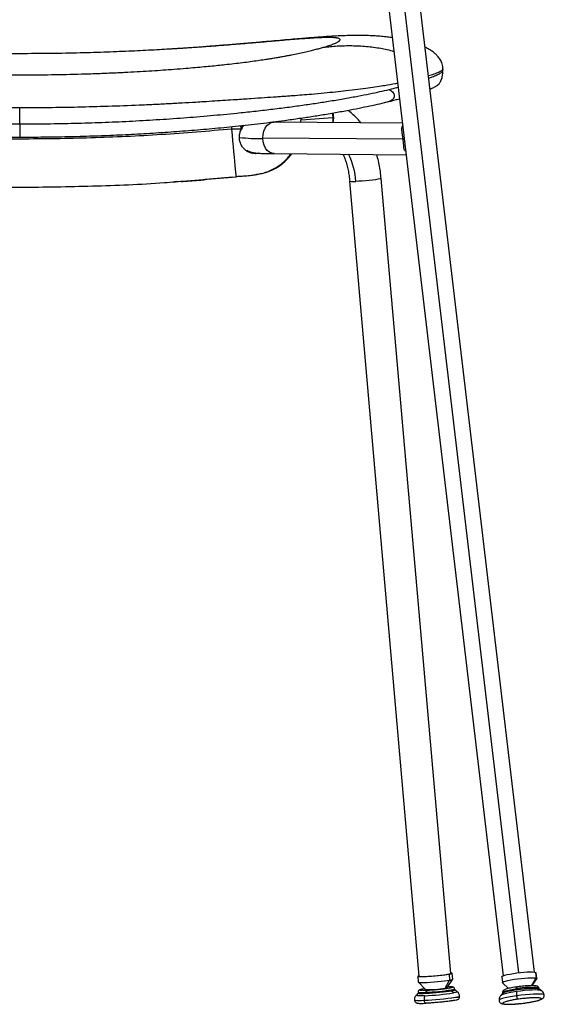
# Model space of a CAD drawing. Header units: millimetres. Extents: x 33 to 395, y 121 to 201.
# Tile 10 of 16: x 285 to 312, y 121 to 171. Entities that reach past the tile are written whole.
import ezdxf

# ---------------------------------------------------------------- set-up
doc = ezdxf.new("R2010")
doc.units = ezdxf.units.MM

msp = doc.modelspace()

# ---------------------------------------------------------------- linework, layer by layer
at = {"color": 7, "linetype": 'Continuous', "lineweight": 25}
for p, q in [((303.017, 177.084), (309.442, 122.719)), ((311.031, 122.907), (304.606, 177.271)), ((306.394, 168.658), (306.393, 168.656)), ((306.398, 168.578), (306.398, 168.669)), ((306.397, 168.577), (306.397, 168.578)), ((304.103, 167.114), (304.193, 167.138)), ((284.972, 165.876), (284.972, 166.686)), ((299.208, 165.96), (299.213, 166.154)), ((284.968, 165.876), (284.972, 165.876)), ((296.174, 165.587), (296.184, 165.615)), ((304.337, 165.916), (297.879, 165.971)), ((297.271, 165.171), (304.378, 165.111)), ((297.843, 164.371), (304.526, 164.314)), ((293.412, 162.989), (295.936, 163.186)), ((295.765, 163.173), (294.364, 163.051)), ((306.792, 122.838), (303.269, 163.113)), ((293.153, 162.96), (292.799, 162.941)), ((305.198, 122.699), (301.675, 162.973)), ((306.709, 122.8), (306.735, 122.502)), ((306.893, 122.546), (306.867, 122.845)), ((311.089, 122.893), (311.124, 122.598)), ((311.089, 122.893), (311.111, 122.874)), ((311.146, 122.578), (311.111, 122.874)), ((305.123, 122.692), (305.149, 122.394)), ((305.151, 122.391), (305.509, 122.023)), ((306.505, 122.092), (306.735, 122.502)), ((306.603, 122.119), (306.892, 122.544)), ((309.373, 122.669), (309.408, 122.373)), ((309.413, 122.363), (309.712, 122.077)), ((310.919, 122.22), (311.143, 122.568)), ((305.147, 121.845), (305.035, 121.727)), ((305.143, 121.892), (305.147, 121.843)), ((305.476, 122.057), (305.383, 122.043)), ((306.819, 122.006), (306.824, 121.957)), ((306.824, 121.957), (306.935, 121.851)), ((306.99, 122.004), (306.986, 122.054)), ((307.121, 121.909), (306.99, 122.006)), ((309.429, 121.84), (309.319, 121.719)), ((309.416, 121.874), (309.421, 121.832)), ((311.231, 122.111), (311.237, 122.062)), ((311.237, 122.062), (311.37, 121.971)), ((311.249, 122.056), (311.237, 122.062)), ((311.384, 121.963), (311.249, 122.056)), ((311.259, 122.049), (311.254, 122.091)), ((311.494, 121.763), (311.494, 121.763)), ((311.522, 121.738), (311.522, 121.738)), ((304.952, 121.49), (304.952, 121.49)), ((307.036, 121.632), (307.036, 121.632)), ((307.244, 121.69), (307.244, 121.691)), ((309.238, 121.468), (309.238, 121.468)), ((310.62, 121.35), (310.672, 121.358))]:
    msp.add_line(p, q, dxfattribs=at)
at = {"color": 8, "linetype": 'Continuous', "lineweight": 25}
for p, q in [((310.241, 122.876), (303.812, 177.273)), ((303.671, 167.619), (304.122, 167.735)), ((300.824, 166.185), (299.211, 166.066)), ((295.708, 165.61), (295.711, 165.723)), ((296.216, 165.678), (296.304, 165.785)), ((310.894, 122.219), (311.124, 122.598)), ((311.384, 121.963), (311.37, 121.971))]:
    msp.add_line(p, q, dxfattribs=at)
at = {"color": 8, "linetype": 'Continuous', "lineweight": 25, "flags": 128}
for points in [[(300.792, 166.408), (300.807, 166.344), (300.824, 166.185)], [(300.824, 166.185), (300.816, 166.032), (300.801, 165.946)], [(295.936, 163.186), (295.935, 163.195), (295.93, 163.24), (295.923, 163.32), (295.912, 163.435), (295.898, 163.583), (295.881, 163.762), (295.862, 163.969), (295.84, 164.201), (295.816, 164.455), (295.791, 164.727), (295.764, 165.013), (295.736, 165.309), (295.708, 165.61)], [(296.312, 165.794), (296.239, 165.709), (296.218, 165.681)], [(297.271, 165.171), (297.286, 165.347), (297.328, 165.514), (297.396, 165.664), (297.486, 165.79), (297.593, 165.886), (297.713, 165.948), (297.84, 165.971), (297.856, 165.971)], [(297.843, 164.371), (297.732, 164.387), (297.611, 164.441), (297.501, 164.53), (297.408, 164.651), (297.337, 164.797), (297.291, 164.961), (297.272, 165.136)], [(305.479, 121.709), (305.323, 121.703), (305.197, 121.702), (305.104, 121.705), (305.049, 121.713), (305.033, 121.724), (305.035, 121.727)], [(307.12, 121.909), (307.124, 121.903), (307.099, 121.889), (307.035, 121.871), (306.935, 121.851)], [(310.123, 121.92), (309.929, 121.889), (309.752, 121.857), (309.597, 121.822), (309.472, 121.788), (309.381, 121.756), (309.327, 121.726), (309.319, 121.719)], [(309.416, 121.874), (309.43, 121.896), (309.477, 121.922), (309.558, 121.951), (309.668, 121.981), (309.804, 122.011), (309.961, 122.04), (310.132, 122.067)], [(311.231, 122.111), (311.253, 122.093), (311.254, 122.091)], [(311.522, 121.738), (311.522, 121.74), (311.494, 121.763)], [(310.127, 121.708), (309.915, 121.674), (309.72, 121.638), (309.551, 121.601), (309.414, 121.564), (309.313, 121.528), (309.254, 121.495), (309.238, 121.468)], [(310.127, 121.708), (309.915, 121.675), (309.72, 121.639), (309.551, 121.601), (309.414, 121.564), (309.313, 121.528), (309.254, 121.495), (309.238, 121.468)]]:
    msp.add_lwpolyline(points, dxfattribs=at)
at = {"color": 7, "linetype": 'Continuous', "lineweight": 25, "flags": 128}
for points in [[(303.269, 163.113), (303.25, 163.1), (303.193, 163.085), (303.1, 163.068), (302.977, 163.05), (302.829, 163.031), (302.663, 163.013), (302.488, 162.996), (302.312, 162.981), (302.144, 162.97), (301.991, 162.962)], [(305.196, 122.72), (305.192, 122.719), (305.139, 122.704), (305.123, 122.692), (305.146, 122.682), (305.205, 122.677), (305.299, 122.676), (305.423, 122.678), (305.572, 122.685), (305.74, 122.695), (305.919, 122.709), (306.101, 122.725), (306.279, 122.743), (306.444, 122.762), (306.589, 122.781), (306.709, 122.8)], [(305.198, 122.699), (305.219, 122.69), (305.279, 122.685), (305.374, 122.684), (305.501, 122.687), (305.653, 122.695), (305.822, 122.706), (305.999, 122.72), (306.176, 122.737), (306.344, 122.755), (306.495, 122.774), (306.621, 122.793), (306.715, 122.81), (306.773, 122.826), (306.792, 122.838)], [(306.709, 122.8), (306.797, 122.818), (306.851, 122.833), (306.866, 122.845), (306.844, 122.854), (306.79, 122.86)], [(309.373, 122.669), (309.373, 122.669), (309.389, 122.692), (309.443, 122.72), (309.532, 122.749), (309.651, 122.779), (309.797, 122.809), (309.962, 122.838), (310.139, 122.863), (310.321, 122.885), (310.499, 122.901), (310.666, 122.912), (310.814, 122.917), (310.938, 122.915), (311.031, 122.907), (311.089, 122.893)], [(305.149, 122.394), (305.149, 122.393), (305.172, 122.384), (305.231, 122.379), (305.325, 122.377), (305.449, 122.38), (305.598, 122.387), (305.766, 122.397), (305.945, 122.41), (306.127, 122.427), (306.305, 122.445), (306.47, 122.464), (306.615, 122.483), (306.735, 122.502)], [(309.413, 122.363), (309.408, 122.373), (309.424, 122.397), (309.478, 122.424), (309.567, 122.453), (309.686, 122.484), (309.832, 122.514), (309.997, 122.542), (310.174, 122.568), (310.356, 122.589), (310.534, 122.605), (310.701, 122.616), (310.849, 122.621), (310.973, 122.619), (311.066, 122.611), (311.124, 122.598)], [(311.124, 122.598), (311.146, 122.578), (311.143, 122.568)], [(306.824, 121.957), (306.706, 121.938), (306.564, 121.919), (306.403, 121.9), (306.229, 121.882), (306.049, 121.865), (305.869, 121.851), (305.698, 121.839), (305.54, 121.831), (305.403, 121.826), (305.292, 121.825), (305.21, 121.828), (305.161, 121.834), (305.147, 121.843)], [(305.147, 121.843), (305.161, 121.834), (305.21, 121.828), (305.292, 121.825), (305.403, 121.826), (305.54, 121.831), (305.698, 121.839), (305.869, 121.851), (306.049, 121.865), (306.229, 121.882), (306.403, 121.9), (306.564, 121.919), (306.706, 121.938), (306.824, 121.957)], [(311.237, 122.062), (311.18, 122.076), (311.091, 122.085), (310.973, 122.087), (310.831, 122.084), (310.67, 122.075), (310.496, 122.06), (310.316, 122.041), (310.138, 122.017), (309.967, 121.991), (309.81, 121.962), (309.674, 121.932), (309.564, 121.902), (309.483, 121.873), (309.435, 121.846), (309.429, 121.84)], [(309.429, 121.84), (309.435, 121.846), (309.483, 121.873), (309.564, 121.902), (309.674, 121.932), (309.81, 121.962), (309.967, 121.991), (310.138, 122.017), (310.316, 122.041), (310.496, 122.06), (310.67, 122.075), (310.831, 122.084), (310.973, 122.087), (311.091, 122.085), (311.18, 122.076), (311.237, 122.062)], [(311.37, 121.971), (311.306, 121.986), (311.204, 121.996), (311.071, 121.999), (310.909, 121.995), (310.727, 121.985), (310.53, 121.968), (310.326, 121.946), (310.123, 121.92)], [(311.494, 121.763), (311.423, 121.781), (311.312, 121.791), (311.166, 121.795), (310.989, 121.79), (310.788, 121.779), (310.573, 121.761), (310.349, 121.737), (310.127, 121.708)], [(311.494, 121.763), (311.423, 121.78), (311.312, 121.791), (311.166, 121.794), (310.989, 121.79), (310.788, 121.779), (310.573, 121.761), (310.349, 121.737), (310.127, 121.708)], [(310.132, 122.067), (310.13, 122.086), (310.129, 122.104), (310.129, 122.12), (310.13, 122.134), (310.132, 122.145), (310.134, 122.152), (310.138, 122.156), (310.142, 122.156)], [(311.522, 121.738), (311.522, 121.74), (311.494, 121.763)], [(305.55, 121.328), (305.531, 121.328), (305.512, 121.334), (305.495, 121.346), (305.479, 121.364), (305.465, 121.387), (305.454, 121.414), (305.445, 121.444), (305.441, 121.476)]]:
    msp.add_lwpolyline(points, dxfattribs=at)
at = {"color": 8, "linetype": 'Continuous', "lineweight": 25}
for centre, radius, start, end in [((299.871, 166.173), 0.994, 346.8155, 14.1726), ((294.682, 159.683), 6.119, 75.5202, 75.7953), ((297.11, 174.185), 9.051, 263.6314, 271.0247), ((295.429, 164.01), 1.744, 63.8929, 64.7023), ((296.641, 164.429), 0.106, 335.8023, 0.8856), ((298.126, 162.666), 3.876, 4.3873, 25.5738), ((305.376, 123.117), 1.246, 259.2367, 277.387), ((306.833, 122.278), 0.272, 267.2065, 304.309), ((305.235, 122.781), 1.322, 257.6591, 278.9647), ((305.235, 122.782), 1.322, 257.6591, 278.9647), ((307.054, 121.967), 0.335, 267.0626, 304.5244), ((307.054, 121.967), 0.336, 267.0815, 304.4962)]:
    msp.add_arc(centre, radius, start, end, dxfattribs=at)
at = {"color": 7, "linetype": 'Continuous', "lineweight": 25}
for centre, radius, start, end in [((298.378, 165.167), 1.107, 179.7666, 181.6148), ((296.703, 165.81), 2.5, 275.8464, 324.6563), ((301.864, 163.869), 0.915, 258.0351, 277.99), ((306.726, 122.833), 0.332, 271.4906, 300.0911), ((304.875, 135.374), 13.679, 272.5285, 278.6585), ((305.712, 126.28), 4.262, 267.2615, 280.7142), ((305.63, 121.905), 0.0967, 117.9066, 194.331), ((305.004, 133.928), 12.058, 272.5285, 278.6585), ((306.505, 122.287), 0.194, 269.7429, 300.1625), ((306.837, 122.226), 0.27, 267.0734, 304.5084), ((310.996, 121.83), 0.878, 174.1434, 188.0118), ((310.828, 118.495), 3.639, 83.6366, 101.0267), ((305.884, 121.523), 0.446, 155.3709, 186.0903), ((304.779, 136.453), 14.992, 272.5285, 278.6585), ((304.78, 136.453), 14.992, 272.5285, 278.6585), ((310.446, 121.71), 0.319, 180.3815, 214.3179)]:
    msp.add_arc(centre, radius, start, end, dxfattribs=at)
for points, knots in [([(284.969, 169.432), (284.521, 169.433), (283.653, 169.436), (282.39, 169.457), (281.206, 169.488), (280.141, 169.525), (279.189, 169.566), (278.545, 169.598), (278.144, 169.619), (277.966, 169.629), (277.791, 169.639), (277.619, 169.649), (277.45, 169.659), (277.284, 169.669), (276.992, 169.686), (276.579, 169.713), (276.052, 169.748), (275.547, 169.784), (275.062, 169.82), (274.599, 169.856), (274.156, 169.891), (273.735, 169.926), (273.253, 169.966), (272.722, 170.012), (272.151, 170.062), (271.7, 170.101), (271.345, 170.131), (271.075, 170.153), (270.82, 170.173), (270.579, 170.191), (270.313, 170.21), (270.035, 170.227), (269.757, 170.241), (269.566, 170.247), (269.436, 170.249), (269.353, 170.25), (269.276, 170.25), (269.204, 170.248), (269.137, 170.246), (269.058, 170.242), (268.975, 170.235), (268.895, 170.224), (268.832, 170.21), (268.785, 170.193), (268.756, 170.173), (268.737, 170.141), (268.761, 170.093), (268.865, 170.023), (269.038, 169.943), (269.271, 169.855), (269.48, 169.791), (269.584, 169.759)], [0, 0, 0, 0, 0.042425, 0.08236, 0.119815, 0.154799, 0.183552, 0.210412, 0.216183, 0.221859, 0.227442, 0.23293, 0.238324, 0.243624, 0.24883, 0.266394, 0.283356, 0.299725, 0.315514, 0.330734, 0.345399, 0.359525, 0.37313, 0.394506, 0.414793, 0.43548, 0.447542, 0.459777, 0.472244, 0.485002, 0.498103, 0.518621, 0.540339, 0.563394, 0.572843, 0.582523, 0.592437, 0.602593, 0.612994, 0.623644, 0.642997, 0.662945, 0.683509, 0.704705, 0.726551, 0.749059, 0.797808, 0.848486, 0.899916, 0.950187, 1, 1, 1, 1]), ([(300.353, 169.759), (300.45, 169.789), (300.645, 169.848), (300.866, 169.93), (301.002, 169.99), (301.081, 170.033), (301.123, 170.059), (301.155, 170.084), (301.178, 170.107), (301.19, 170.129), (301.193, 170.156), (301.17, 170.186), (301.111, 170.209), (301.056, 170.221), (301.024, 170.226), (300.989, 170.231), (300.951, 170.236), (300.91, 170.24), (300.844, 170.244), (300.745, 170.249), (300.601, 170.251), (300.438, 170.249), (300.255, 170.244), (300.052, 170.235), (299.83, 170.223), (299.555, 170.205), (299.211, 170.181), (298.783, 170.147), (298.386, 170.114), (298.044, 170.084), (297.771, 170.061), (297.494, 170.037), (297.208, 170.012), (296.911, 169.986), (296.401, 169.942), (295.646, 169.879), (294.904, 169.822), (294.391, 169.784), (294.14, 169.766), (293.884, 169.748), (293.623, 169.731), (293.356, 169.713), (293.084, 169.695), (292.56, 169.663), (291.746, 169.615), (290.606, 169.559), (289.355, 169.508), (287.992, 169.467), (286.518, 169.438), (285.497, 169.434), (284.969, 169.432)], [0, 0, 0, 0, 0.045905, 0.092514, 0.140275, 0.159191, 0.17782, 0.196166, 0.214234, 0.23203, 0.249558, 0.287134, 0.322888, 0.331961, 0.340916, 0.349754, 0.358478, 0.367088, 0.375586, 0.396215, 0.415904, 0.434689, 0.452614, 0.469728, 0.486087, 0.501757, 0.523477, 0.544337, 0.564605, 0.575001, 0.58545, 0.595987, 0.60585, 0.616286, 0.627314, 0.658532, 0.692427, 0.700421, 0.708561, 0.716846, 0.725278, 0.733859, 0.742591, 0.751473, 0.784272, 0.820483, 0.86014, 0.903266, 0.949881, 1, 1, 1, 1]), ([(303.826, 170.244), (303.817, 170.246), (303.714, 170.262), (303.508, 170.286), (303.194, 170.317), (302.871, 170.339), (302.553, 170.351), (302.244, 170.357), (301.937, 170.356), (301.608, 170.35), (301.277, 170.339), (300.906, 170.321), (300.516, 170.297), (300.174, 170.274), (299.858, 170.25), (299.533, 170.224), (299.144, 170.192), (298.677, 170.152), (298.146, 170.105), (297.492, 170.047), (296.746, 169.981), (295.937, 169.912), (295.17, 169.85), (294.45, 169.793), (293.718, 169.739), (293.091, 169.696), (292.691, 169.672), (292.558, 169.664)], [0, 0, 0, 0, 0.002823, 0.031631, 0.06345, 0.098101, 0.134015, 0.166021, 0.206496, 0.243818, 0.288141, 0.333512, 0.375663, 0.413771, 0.442486, 0.47526, 0.512449, 0.554072, 0.599258, 0.643715, 0.706418, 0.76457, 0.819153, 0.870678, 0.918888, 0.972982, 1, 1, 1, 1]), ([(269.584, 169.759), (269.641, 169.743), (269.752, 169.711), (269.938, 169.661), (270.141, 169.609), (270.328, 169.563), (270.495, 169.525), (270.628, 169.495), (270.766, 169.465), (270.906, 169.435), (271.05, 169.406), (271.229, 169.37), (271.446, 169.328), (271.708, 169.281), (271.979, 169.234), (272.258, 169.188), (272.543, 169.143), (272.838, 169.099), (273.147, 169.056), (273.473, 169.013), (273.817, 168.969), (274.18, 168.926), (274.554, 168.884), (274.947, 168.843), (275.366, 168.801), (275.825, 168.758), (276.324, 168.714), (276.833, 168.672), (277.297, 168.637), (277.705, 168.608), (278.077, 168.583), (278.46, 168.558), (278.854, 168.534), (279.259, 168.512), (279.933, 168.477), (280.9, 168.435), (282.184, 168.393), (283.548, 168.367), (285.023, 168.357), (286.549, 168.368), (287.721, 168.394), (288.478, 168.417), (288.852, 168.43), (289.219, 168.444), (289.579, 168.459), (289.933, 168.475), (290.376, 168.496), (290.903, 168.524), (291.507, 168.56), (292.085, 168.597), (292.664, 168.639), (293.214, 168.681), (293.731, 168.724), (294.189, 168.765), (294.611, 168.805), (295, 168.844), (295.401, 168.886), (295.816, 168.933), (296.245, 168.985), (296.648, 169.037), (297.026, 169.089), (297.344, 169.136), (297.615, 169.178), (297.85, 169.216), (298.08, 169.255), (298.303, 169.294), (298.52, 169.334), (298.779, 169.384), (299.071, 169.443), (299.384, 169.511), (299.667, 169.577), (299.922, 169.641), (300.151, 169.702), (300.285, 169.74), (300.353, 169.759)], [0, 0, 0, 0, 0.018076, 0.035842, 0.053306, 0.071337, 0.081109, 0.09063, 0.099904, 0.108934, 0.117722, 0.126274, 0.14011, 0.153318, 0.165919, 0.17794, 0.18941, 0.200106, 0.210656, 0.221102, 0.231493, 0.241873, 0.25229, 0.262274, 0.272983, 0.284451, 0.296707, 0.309772, 0.321536, 0.330165, 0.339016, 0.348092, 0.357395, 0.366929, 0.376697, 0.404869, 0.434783, 0.466474, 0.499974, 0.537553, 0.572851, 0.581725, 0.590446, 0.599016, 0.607435, 0.615705, 0.623826, 0.638609, 0.652855, 0.666576, 0.67978, 0.694318, 0.706299, 0.717579, 0.728176, 0.738114, 0.747421, 0.759901, 0.77234, 0.784818, 0.797415, 0.810209, 0.819715, 0.829607, 0.839903, 0.850617, 0.861766, 0.873361, 0.893134, 0.914195, 0.936582, 0.957391, 0.978525, 1, 1, 1, 1]), ([(306.398, 168.657), (306.39, 168.746), (306.375, 168.911), (306.267, 169.132), (306.138, 169.3), (306.017, 169.419), (305.916, 169.503), (305.829, 169.567), (305.744, 169.624), (305.636, 169.692), (305.549, 169.732), (305.494, 169.758)], [0, 0, 0, 0, 0.20564, 0.381139, 0.525414, 0.634943, 0.707807, 0.77082, 0.832896, 0.89389, 1, 1, 1, 1]), ([(305.745, 167.638), (305.747, 167.639), (305.787, 167.654), (305.847, 167.682), (305.926, 167.719), (305.989, 167.752), (306.041, 167.781), (306.113, 167.828), (306.2, 167.908), (306.295, 168.05), (306.378, 168.279), (306.391, 168.475), (306.398, 168.578)], [0, 0, 0, 0, 0.0086666, 0.1295398, 0.2390778, 0.3371751, 0.4257309, 0.5204137, 0.6232233, 0.7367189, 0.8622002, 1, 1, 1, 1]), ([(266.266, 167.61), (266.418, 167.575), (266.723, 167.505), (267.249, 167.394), (267.834, 167.278), (268.494, 167.157), (269.195, 167.038), (269.922, 166.924), (270.652, 166.818), (271.429, 166.712), (272.249, 166.61), (273.104, 166.512), (274.124, 166.404), (275.315, 166.291), (276.677, 166.18), (278.051, 166.086), (279.43, 166.01), (280.811, 165.95), (282.195, 165.908), (283.581, 165.881), (284.505, 165.878), (284.968, 165.876)], [0, 0, 0, 0, 0.050046, 0.099953, 0.149899, 0.200206, 0.251172, 0.293449, 0.335528, 0.377694, 0.420222, 0.462537, 0.504436, 0.566912, 0.629396, 0.691618, 0.753475, 0.815148, 0.87674, 0.938317, 1, 1, 1, 1]), ([(284.972, 165.876), (285.435, 165.878), (286.359, 165.881), (287.745, 165.908), (289.129, 165.95), (290.51, 166.01), (291.889, 166.088), (293.264, 166.182), (294.625, 166.294), (295.816, 166.407), (296.836, 166.516), (297.691, 166.614), (298.511, 166.718), (299.287, 166.824), (300.017, 166.931), (300.743, 167.045), (301.445, 167.164), (302.104, 167.286), (302.688, 167.402), (303.215, 167.514), (303.519, 167.584), (303.671, 167.619)], [0, 0, 0, 0, 0.061682, 0.123259, 0.184851, 0.246525, 0.308383, 0.370606, 0.433089, 0.495566, 0.537465, 0.579784, 0.62231, 0.664474, 0.706553, 0.748831, 0.799794, 0.850101, 0.900047, 0.949954, 1, 1, 1, 1]), ([(303.671, 167.619), (303.73, 167.584), (303.82, 167.531), (303.9, 167.422), (303.929, 167.341), (303.932, 167.283), (303.925, 167.241), (303.917, 167.217), (303.907, 167.193), (303.888, 167.161), (303.856, 167.122), (303.782, 167.06), (303.634, 166.989), (303.512, 166.958), (303.43, 166.938)], [0, 0, 0, 0, 0.249786, 0.381719, 0.449143, 0.498973, 0.514399, 0.528475, 0.541896, 0.555463, 0.585885, 0.624479, 0.749492, 1, 1, 1, 1]), ([(304.071, 167.105), (304.053, 167.1), (303.872, 167.049), (303.64, 166.991), (303.43, 166.938)], [0, 0, 0, 0, 0.09577, 1, 1, 1, 1]), ([(284.968, 165.191), (284.551, 165.192), (283.722, 165.195), (282.47, 165.217), (281.226, 165.251), (279.982, 165.3), (278.838, 165.358), (277.793, 165.421), (276.843, 165.488), (275.9, 165.563), (274.964, 165.646), (274.054, 165.735), (273.185, 165.829), (272.352, 165.928), (271.559, 166.03), (270.805, 166.135), (270.096, 166.242), (269.391, 166.355), (268.711, 166.473), (268.07, 166.593), (267.499, 166.708), (266.978, 166.819), (266.676, 166.89), (266.521, 166.925)], [0, 0, 0, 0, 0.056469, 0.112281, 0.169723, 0.225203, 0.281426, 0.325923, 0.36854, 0.412692, 0.457093, 0.500419, 0.542699, 0.584068, 0.625869, 0.667382, 0.709053, 0.750632, 0.800552, 0.850048, 0.899433, 0.948733, 1, 1, 1, 1]), ([(303.415, 166.935), (303.261, 166.899), (302.958, 166.828), (302.437, 166.716), (301.867, 166.601), (301.226, 166.48), (300.546, 166.362), (299.841, 166.248), (299.132, 166.141), (298.441, 166.044), (297.781, 165.957), (297.17, 165.882), (296.537, 165.809), (295.726, 165.722), (294.716, 165.623), (293.526, 165.522), (292.316, 165.433), (291.098, 165.358), (289.873, 165.297), (288.645, 165.249), (287.422, 165.216), (286.192, 165.195), (285.377, 165.192), (284.968, 165.191)], [0, 0, 0, 0, 0.05128, 0.100574, 0.149939, 0.199439, 0.249363, 0.290937, 0.332607, 0.374125, 0.405429, 0.437039, 0.467645, 0.499587, 0.555275, 0.611527, 0.666182, 0.722708, 0.778658, 0.833324, 0.889699, 0.94453, 1, 1, 1, 1]), ([(303.43, 166.938), (303.427, 166.937), (303.424, 166.936), (303.419, 166.935), (303.417, 166.935), (303.417, 166.935), (303.416, 166.935), (303.416, 166.935), (303.416, 166.935), (303.415, 166.935), (303.415, 166.935), (303.415, 166.935), (303.415, 166.935), (303.415, 166.935)], [0, 0, 0, 0, 0.633392, 0.80242, 0.833146, 0.857329, 0.872456, 0.885261, 0.897518, 0.911051, 0.927365, 0.958843, 1, 1, 1, 1]), ([(302.236, 165.934), (302.185, 165.998), (302.067, 166.145), (301.861, 166.342), (301.697, 166.485), (301.603, 166.544), (301.593, 166.551)], [0, 0, 0, 0, 0.265737, 0.613519, 0.957701, 1, 1, 1, 1]), ([(295.708, 165.61), (294.521, 165.509), (292.146, 165.308), (288.574, 165.148), (284.999, 165.09), (281.425, 165.148), (277.853, 165.308), (275.479, 165.51), (274.291, 165.61)], [0, 0, 0, 0, 0.166696, 0.333317, 0.500022, 0.666703, 0.833309, 1, 1, 1, 1]), ([(284.968, 165.876), (284.968, 165.79), (284.968, 165.62), (284.968, 165.423), (284.968, 165.298), (284.968, 165.234), (284.968, 165.196), (284.968, 165.192), (284.968, 165.191)], [0, 0, 0, 0, 0.295342, 0.584168, 0.710836, 0.821031, 0.916001, 1, 1, 1, 1]), ([(296.184, 165.615), (296.105, 165.614), (295.947, 165.612), (295.788, 165.61), (295.708, 165.61)], [0, 0, 0, 0, 0.499237, 1, 1, 1, 1]), ([(296.225, 165.604), (296.228, 165.62), (296.234, 165.651), (296.228, 165.699), (296.214, 165.741), (296.198, 165.763), (296.191, 165.773)], [0, 0, 0, 0, 0.266358, 0.533469, 0.800275, 1, 1, 1, 1]), ([(304.378, 165.111), (304.375, 165.138), (304.368, 165.195), (304.356, 165.273), (304.344, 165.35), (304.334, 165.421), (304.325, 165.49), (304.32, 165.552), (304.318, 165.612), (304.323, 165.685), (304.33, 165.744), (304.35, 165.775), (304.353, 165.78)], [0, 0, 0, 0, 0.09263, 0.192492, 0.282166, 0.385176, 0.481205, 0.577653, 0.673915, 0.769794, 0.962369, 1, 1, 1, 1]), ([(296.737, 164.386), (296.679, 164.402), (296.563, 164.434), (296.408, 164.528), (296.275, 164.654), (296.173, 164.811), (296.106, 164.993), (296.082, 165.191), (296.1, 165.395), (296.149, 165.523), (296.174, 165.587)], [0, 0, 0, 0, 0.124315, 0.248956, 0.373566, 0.49893, 0.623634, 0.749122, 0.874638, 1, 1, 1, 1]), ([(304.508, 164.47), (304.49, 164.494), (304.429, 164.571), (304.412, 164.746), (304.395, 164.948), (304.384, 165.056), (304.378, 165.111)], [0, 0, 0, 0, 0.180692, 0.589597, 0.794442, 1, 1, 1, 1]), ([(295.932, 163.219), (296.036, 163.224), (296.223, 163.233), (296.452, 163.25), (296.624, 163.267), (296.757, 163.282), (296.891, 163.301), (297.065, 163.332), (297.29, 163.385), (297.549, 163.471), (297.817, 163.591), (298.069, 163.737), (298.295, 163.905), (298.493, 164.097), (298.624, 164.25), (298.683, 164.345), (298.695, 164.364)], [0, 0, 0, 0, 0.099559, 0.180107, 0.245189, 0.29739, 0.340911, 0.398138, 0.466651, 0.552145, 0.644448, 0.733445, 0.818029, 0.898335, 0.979669, 1, 1, 1, 1]), ([(296.461, 164.544), (296.482, 164.531), (296.531, 164.501), (296.604, 164.471), (296.675, 164.447), (296.739, 164.431), (296.804, 164.419), (296.886, 164.407), (296.991, 164.397), (297.131, 164.388), (297.301, 164.381), (297.496, 164.376), (297.679, 164.373), (297.804, 164.372), (297.846, 164.372)], [0, 0, 0, 0, 0.031849, 0.071401, 0.11172, 0.156171, 0.210516, 0.284856, 0.40611, 0.541027, 0.668645, 0.803461, 0.933777, 1, 1, 1, 1]), ([(301.337, 164.342), (301.344, 164.326), (301.386, 164.238), (301.452, 164.057), (301.532, 163.801), (301.596, 163.529), (301.646, 163.252), (301.665, 163.064), (301.674, 162.973)], [0, 0, 0, 0, 0.040494, 0.232646, 0.425942, 0.62026, 0.815406, 1, 1, 1, 1]), ([(303.266, 163.112), (303.262, 163.167), (303.248, 163.345), (303.203, 163.641), (303.134, 163.993), (303.072, 164.218), (303.042, 164.327)], [0, 0, 0, 0, 0.131403, 0.425461, 0.72001, 1, 1, 1, 1]), ([(274.064, 163.187), (275.276, 163.084), (277.701, 162.878), (281.349, 162.714), (285, 162.654), (288.65, 162.718), (291.456, 162.83), (293.04, 162.959), (293.412, 162.989)], [0, 0, 0, 0, 0.188451, 0.376821, 0.565304, 0.753817, 0.942198, 1, 1, 1, 1]), ([(293.153, 162.96), (293.251, 162.966), (293.446, 162.979), (293.758, 163.003), (294.071, 163.026), (294.266, 163.042), (294.364, 163.051)], [0, 0, 0, 0, 0.250356, 0.499789, 0.748024, 1, 1, 1, 1]), ([(311.252, 122.087), (311.252, 122.091), (311.254, 122.113), (311.231, 122.15), (311.198, 122.179), (311.161, 122.195), (311.112, 122.208), (311.037, 122.217), (310.93, 122.221), (310.803, 122.219), (310.656, 122.212), (310.499, 122.199), (310.336, 122.182), (310.214, 122.168), (310.151, 122.158), (310.14, 122.156)], [0, 0, 0, 0, 0.010434, 0.058535, 0.102287, 0.153761, 0.227434, 0.338482, 0.442555, 0.552093, 0.659276, 0.765533, 0.871407, 0.977161, 1, 1, 1, 1]), ([(305.041, 121.732), (305.025, 121.714), (304.99, 121.675), (304.959, 121.597), (304.945, 121.53), (304.953, 121.495), (304.955, 121.489)], [0, 0, 0, 0, 0.275223, 0.597163, 0.937656, 1, 1, 1, 1]), ([(305.374, 122.042), (305.358, 122.039), (305.31, 122.03), (305.259, 122.018), (305.222, 122.006), (305.195, 121.994), (305.167, 121.972), (305.145, 121.935), (305.144, 121.909), (305.143, 121.896)], [0, 0, 0, 0, 0.1489341, 0.4436853, 0.635324, 0.7460725, 0.8471971, 0.9255531, 1, 1, 1, 1]), ([(305.584, 121.99), (305.643, 121.993), (305.763, 121.999), (305.976, 122.015), (306.2, 122.035), (306.414, 122.058), (306.596, 122.081), (306.735, 122.103), (306.831, 122.121), (306.854, 122.131), (306.864, 122.135)], [0, 0, 0, 0, 0.12192, 0.251807, 0.386523, 0.521211, 0.651099, 0.773046, 0.894966, 1, 1, 1, 1]), ([(306.985, 122.05), (306.986, 122.052), (306.987, 122.067), (306.975, 122.095), (306.954, 122.122), (306.93, 122.138), (306.907, 122.148), (306.88, 122.154), (306.839, 122.158), (306.767, 122.161), (306.693, 122.161), (306.64, 122.159), (306.63, 122.159)], [0, 0, 0, 0, 0.006216, 0.071486, 0.124979, 0.176192, 0.234976, 0.330798, 0.492641, 0.71477, 0.950844, 1, 1, 1, 1]), ([(307.241, 121.692), (307.237, 121.72), (307.229, 121.776), (307.187, 121.846), (307.145, 121.893), (307.117, 121.91), (307.109, 121.916)], [0, 0, 0, 0, 0.311177, 0.615574, 0.882876, 1, 1, 1, 1]), ([(309.33, 121.728), (309.318, 121.715), (309.287, 121.684), (309.251, 121.613), (309.232, 121.536), (309.239, 121.487), (309.241, 121.469)], [0, 0, 0, 0, 0.205048, 0.505406, 0.816787, 1, 1, 1, 1]), ([(309.538, 122.023), (309.516, 122.013), (309.48, 121.998), (309.441, 121.963), (309.415, 121.919), (309.418, 121.888), (309.42, 121.876)], [0, 0, 0, 0, 0.436712, 0.681268, 0.879279, 1, 1, 1, 1]), ([(310.14, 122.156), (310.099, 122.15), (310.004, 122.136), (309.869, 122.112), (309.738, 122.085), (309.629, 122.055), (309.565, 122.037), (309.54, 122.024), (309.538, 122.023)], [0, 0, 0, 0, 0.158671, 0.361398, 0.565011, 0.770518, 0.980533, 1, 1, 1, 1]), ([(310.672, 121.358), (310.701, 121.363), (310.787, 121.375), (310.921, 121.399), (311.069, 121.429), (311.198, 121.461), (311.308, 121.494), (311.383, 121.525), (311.439, 121.558), (311.482, 121.597), (311.514, 121.652), (311.529, 121.706), (311.521, 121.734), (311.519, 121.739)], [0, 0, 0, 0, 0.062259, 0.18957, 0.317542, 0.446844, 0.579027, 0.719003, 0.802833, 0.867539, 0.926609, 0.986657, 1, 1, 1, 1]), ([(311.52, 121.739), (311.515, 121.768), (311.504, 121.827), (311.458, 121.898), (311.415, 121.943), (311.389, 121.959), (311.382, 121.963)], [0, 0, 0, 0, 0.31536, 0.622708, 0.903875, 1, 1, 1, 1]), ([(304.955, 121.491), (304.955, 121.483), (304.955, 121.454), (304.977, 121.411), (305.011, 121.373), (305.047, 121.351), (305.08, 121.338), (305.114, 121.33), (305.16, 121.324), (305.231, 121.321), (305.338, 121.321), (305.443, 121.323), (305.52, 121.326), (305.545, 121.328)], [0, 0, 0, 0, 0.024001, 0.084931, 0.135946, 0.183728, 0.234555, 0.303734, 0.409978, 0.582658, 0.745355, 0.916833, 1, 1, 1, 1]), ([(307.04, 121.488), (307.037, 121.487), (307.016, 121.48), (306.921, 121.462), (306.758, 121.436), (306.54, 121.409), (306.285, 121.381), (306.018, 121.357), (305.763, 121.339), (305.619, 121.331), (305.55, 121.328)], [0, 0, 0, 0, 0.024529, 0.15744, 0.290326, 0.431893, 0.57872, 0.725522, 0.867089, 1, 1, 1, 1]), ([(307.073, 121.494), (307.078, 121.495), (307.098, 121.5), (307.122, 121.509), (307.158, 121.525), (307.197, 121.554), (307.23, 121.6), (307.247, 121.65), (307.242, 121.68), (307.241, 121.69)], [0, 0, 0, 0, 0.070574, 0.314613, 0.496629, 0.635481, 0.778053, 0.931109, 1, 1, 1, 1]), ([(309.242, 121.468), (309.243, 121.455), (309.245, 121.419), (309.278, 121.371), (309.321, 121.332), (309.348, 121.32), (309.363, 121.313)], [0, 0, 0, 0, 0.159013, 0.438726, 0.699338, 1, 1, 1, 1]), ([(309.363, 121.313), (309.379, 121.308), (309.421, 121.293), (309.493, 121.283), (309.6, 121.275), (309.733, 121.273), (309.887, 121.278), (310.053, 121.288), (310.228, 121.302), (310.406, 121.322), (310.539, 121.338), (310.608, 121.349), (310.62, 121.35)], [0, 0, 0, 0, 0.063753, 0.170046, 0.285898, 0.408241, 0.524495, 0.638577, 0.751741, 0.864502, 0.977146, 1, 1, 1, 1]), ([(310.183, 121.53), (310.105, 121.518), (309.945, 121.493), (309.733, 121.451), (309.561, 121.406), (309.451, 121.364), (309.411, 121.329), (309.435, 121.302), (309.52, 121.283), (309.667, 121.275), (309.871, 121.278), (310.114, 121.293), (310.37, 121.318), (310.536, 121.34), (310.616, 121.351)], [0, 0, 0, 0, 0.078858, 0.162868, 0.25, 0.337117, 0.421127, 0.5, 0.578858, 0.662868, 0.75, 0.837117, 0.921127, 1, 1, 1, 1]), ([(310.616, 121.351), (310.693, 121.363), (310.853, 121.387), (311.065, 121.43), (311.237, 121.474), (311.348, 121.517), (311.388, 121.552), (311.363, 121.579), (311.278, 121.597), (311.132, 121.606), (310.927, 121.603), (310.684, 121.587), (310.428, 121.563), (310.263, 121.541), (310.183, 121.53)], [0, 0, 0, 0, 0.0788583, 0.1628683, 0.25, 0.3371167, 0.4211268, 0.5, 0.5788583, 0.6628683, 0.75, 0.8371167, 0.9211268, 1, 1, 1, 1])]:
    msp.add_open_spline(points, degree=3, knots=knots, dxfattribs=at)
at = {"color": 8, "linetype": 'Continuous', "lineweight": 25}
for points, knots in [([(300.353, 169.759), (300.584, 169.784), (301.059, 169.834), (301.785, 169.848), (302.519, 169.815), (303.226, 169.715), (303.69, 169.626), (303.905, 169.548), (303.908, 169.547)], [0, 0, 0, 0, 0.195286, 0.400308, 0.607971, 0.809766, 0.997003, 1, 1, 1, 1]), ([(284.969, 169.427), (284.969, 169.433), (284.969, 169.449), (284.969, 169.438), (284.969, 169.432)], [0, 0, 0, 0, 0.376407, 1, 1, 1, 1]), ([(306.393, 168.656), (306.388, 168.638), (306.377, 168.599), (306.263, 168.526), (306.072, 168.44), (305.874, 168.366), (305.71, 168.318), (305.666, 168.305)], [0, 0, 0, 0, 0.196652, 0.429461, 0.667906, 0.91192, 1, 1, 1, 1]), ([(305.679, 168.197), (305.738, 168.218), (305.899, 168.274), (306.091, 168.355), (306.262, 168.441), (306.374, 168.517), (306.389, 168.557), (306.397, 168.577)], [0, 0, 0, 0, 0.127299, 0.347339, 0.567591, 0.788017, 1, 1, 1, 1]), ([(284.972, 166.686), (284.587, 166.687), (283.809, 166.689), (282.63, 166.705), (281.426, 166.732), (280.198, 166.769), (278.989, 166.816), (277.778, 166.872), (276.549, 166.938), (275.534, 166.999), (274.76, 167.049), (274.25, 167.082), (273.734, 167.117), (273.188, 167.154), (272.589, 167.194), (271.882, 167.243), (271.12, 167.298), (270.348, 167.36), (269.648, 167.421), (269.018, 167.482), (268.416, 167.546), (267.851, 167.613), (267.326, 167.683), (266.87, 167.75), (266.404, 167.825), (266.059, 167.885), (265.872, 167.923), (265.837, 167.93)], [0, 0, 0, 0, 0.048776, 0.0986598, 0.1496544, 0.2017454, 0.2549338, 0.3040327, 0.3570881, 0.4138916, 0.4366601, 0.4595354, 0.4820377, 0.5063743, 0.5342368, 0.565655, 0.6076329, 0.6484136, 0.6879339, 0.7261386, 0.7630046, 0.8072837, 0.8495976, 0.8899444, 0.9283633, 0.9866195, 1, 1, 1, 1]), ([(304.099, 167.93), (304.062, 167.923), (303.872, 167.884), (303.526, 167.824), (303.062, 167.749), (302.611, 167.683), (302.089, 167.614), (301.537, 167.548), (300.963, 167.486), (300.381, 167.43), (299.663, 167.366), (299.071, 167.318), (298.652, 167.287), (298.518, 167.277), (298.381, 167.267), (298.243, 167.257), (298.103, 167.247), (297.814, 167.226), (297.343, 167.194), (296.654, 167.147), (295.991, 167.103), (295.378, 167.063), (294.839, 167.028), (294.338, 166.996), (293.785, 166.962), (293.184, 166.927), (292.472, 166.889), (291.746, 166.853), (290.738, 166.807), (289.461, 166.759), (287.93, 166.717), (286.438, 166.691), (285.456, 166.688), (284.972, 166.686)], [0, 0, 0, 0, 0.01414, 0.072643, 0.110456, 0.150388, 0.192456, 0.236647, 0.271053, 0.306712, 0.343613, 0.394138, 0.400905, 0.407706, 0.41454, 0.421408, 0.428307, 0.435239, 0.463781, 0.495835, 0.53144, 0.554091, 0.57797, 0.60306, 0.62013, 0.65049, 0.681234, 0.712366, 0.743885, 0.810527, 0.875435, 0.938596, 1, 1, 1, 1]), ([(296.184, 165.615), (296.186, 165.626), (296.191, 165.65), (296.186, 165.686), (296.174, 165.72), (296.156, 165.748), (296.14, 165.761), (296.133, 165.767)], [0, 0, 0, 0, 0.210089, 0.420797, 0.631623, 0.84244, 1, 1, 1, 1]), ([(297.082, 164.392), (297.043, 164.383), (296.927, 164.354), (296.813, 164.373), (296.737, 164.386)], [0, 0, 0, 0, 0.329718, 1, 1, 1, 1]), ([(305.383, 122.043), (305.348, 122.036), (305.276, 122.022), (305.228, 122.005), (305.236, 121.992), (305.305, 121.985), (305.423, 121.984), (305.532, 121.988), (305.584, 121.99)], [0, 0, 0, 0, 0.1577136, 0.3257336, 0.5, 0.6742305, 0.8422507, 1, 1, 1, 1]), ([(306.864, 122.135), (306.868, 122.137), (306.889, 122.144), (306.873, 122.153), (306.806, 122.16), (306.717, 122.161), (306.646, 122.159), (306.63, 122.158)], [0, 0, 0, 0, 0.053679, 0.344641, 0.635543, 0.916076, 1, 1, 1, 1])]:
    msp.add_open_spline(points, degree=3, knots=knots, dxfattribs=at)

doc.saveas('drawing.dxf')
